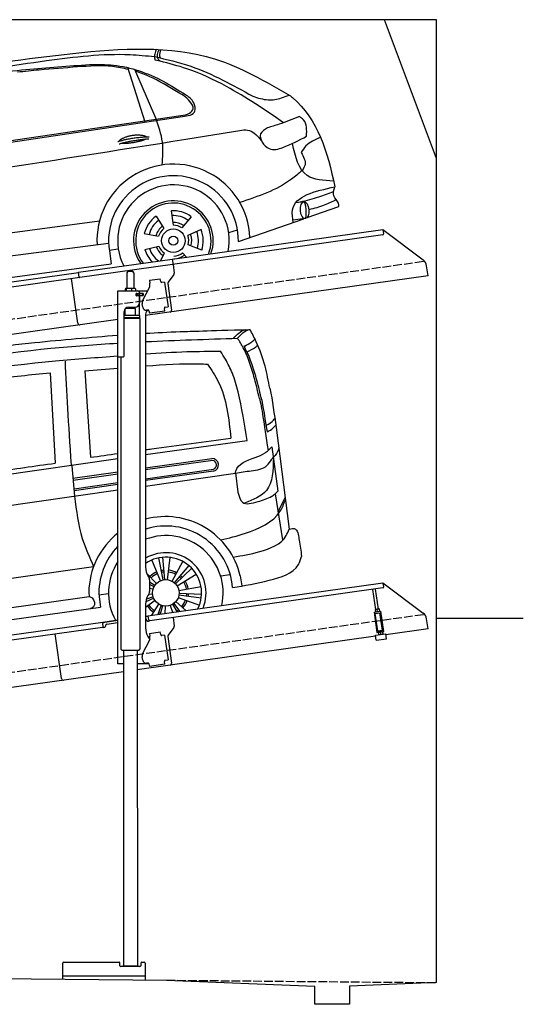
# Model space of a CAD drawing. Extents: x 199 to 6000, y -375 to 5300.
# Tile 3 of 3: x 3099 to 6000, y -375 to 5300. Entities that reach past the tile are written whole.
import ezdxf

# ---------------------------------------------------------------- set-up
doc = ezdxf.new("R2010")
doc.units = 0
doc.header["$LTSCALE"] = 10
doc.header["$MEASUREMENT"] = 0
doc.linetypes.add('GEN3', pattern=[6.25, 5, -1.25])
doc.layers.get('0').update_dxf_attribs({"linetype": 'CONTINUOUS'})
for name, color, linetype in [('3', 6, 'GEN3'), ('CAR', 1, 'CONTINUOUS'), ('SICHTBARE_KANTEN_DIN_', 7, 'CONTINUOUS')]:
    doc.layers.add(name, color=color, linetype=linetype)
doc.layers.add('AM_0', color=7, linetype='CONTINUOUS', lineweight=30)

# ---------------------------------------------------------------- blocks, each defined once
blk = doc.blocks.new('Car Van')
at = {"layer": 'CAR'}
for p, q in [((23007.8, 5396.2), (23037.4, 4875.5)), ((23207.8, 5406.7), (23240.7, 4909.2)), ((24309.1, 5080.7), (24384.6, 4496)), ((23558.2, 4925.3), (24143.5, 5006)), ((24263.4, 4948.2), (24285.1, 4968.9)), ((24285.1, 4968.9), (24320.4, 4714.3)), ((21072.7, 4570.5), (23398.2, 4902.5)), ((23558.2, 4847.8), (23940, 4902.1)), ((23944.3, 4890.6), (23558.2, 4836.2)), ((23133.2, 4859.5), (23148.9, 4684.5)), ((23139.6, 4788.8), (23398.2, 4825.3)), ((23558.2, 4786), (23949.4, 4841.1)), ((23949.1, 4829.7), (23558.2, 4774.6)), ((23140.9, 4777.5), (23398.2, 4813.7)), ((23558.2, 4743.3), (24075.6, 4817.8)), ((24075.3, 4820.4), (24090, 4707.5)), ((23398.2, 4720.3), (21083.3, 4387.6)), ((23145.9, 4727.9), (23398.2, 4763.5)), ((23398.2, 4752.1), (23146.1, 4716.6)), ((24320.4, 4714.3), (24304.8, 4699.4)), ((24305, 4699.5), (24347.2, 4432.9)), ((24320.7, 4594.5), (24360.8, 4677)), ((23644.6, 4198.1), (23593.9, 4317.5)), ((23659.9, 4202.7), (23635.1, 4330.1)), ((23667.8, 4203.8), (23656.5, 4333.1)), ((23683.7, 4203.6), (23699.6, 4332.3)), ((21307.1, 4005.8), (23258.8, 4280)), ((23710.8, 4194.9), (23772.5, 4309)), ((23723.9, 4185.9), (23808.1, 4284.7)), ((23729.7, 4180.4), (23823.7, 4269.9)), ((23621, 4182.3), (23565, 4239.5)), ((23739.4, 4167.8), (23850, 4235.7)), ((23990.9, 4225.9), (24043.4, 4233.3)), ((24102.9, 4226.3), (24112.4, 4168.6)), ((23610.9, 4170), (23581.2, 4189.7)), ((23606.8, 4163.2), (23581.2, 4176.5)), ((23601, 4148.3), (23581.2, 4153.8)), ((23749.5, 4141.3), (23877.3, 4164.1)), ((21377.3, 3846.1), (23233.9, 4106.9)), ((23230.9, 4129.7), (23233.9, 4106.9)), ((23289.4, 4117.2), (23344.3, 4124.3)), ((23289.8, 4105.3), (23298.9, 4045.4)), ((23604.7, 4097), (23559.3, 4076.9)), ((23601.8, 4104.4), (23562.7, 4091.8)), ((23598.6, 4120.1), (23574.6, 4117.6)), ((23746.2, 4101.9), (23868.2, 4057.9)), ((23750, 4117.4), (23878.5, 4099.7)), ((23750.7, 4125.4), (23880.4, 4121.2)), ((21329.3, 3769.5), (23298.8, 4045.7)), ((23612.6, 4083.2), (23558.2, 4043.9)), ((23633.2, 4063.7), (23591.6, 3998.9)), ((23647.5, 4056.5), (23627.6, 4004)), ((23655.1, 4054.1), (23642.5, 4006.1)), ((23670.8, 4051.6), (23668.8, 4009.8)), ((23698.9, 4055.6), (23712.4, 4015.9)), ((23713.4, 4062.3), (23738.8, 4019.6)), ((23720, 4066.7), (23753.6, 4021.7)), ((23731.8, 4077.5), (23789.6, 4026.7))]:
    blk.add_line(p, q, dxfattribs=at)
blk.add_circle((23674.4, 4127.8), 76.3, dxfattribs=at)
for centre, radius, start, end in [((23941.2, 4865.5), 36.6, 282.4234, 91.9504), ((23940.1, 4865.3), 26, 291.3172, 79.4452), ((23672.7, 4125.7), 441.8, 13.1526, 105.0131), ((23674.7, 4127.6), 385.6, 4.5254, 107.5878), ((23672.7, 4125.7), 441.8, 128.4041, 179.4928), ((23674.4, 4127.8), 330.2, 347.4042, 110.6062), ((23674.7, 4127.6), 385.6, 135.817, 183.3106), ((23674.4, 4127.8), 231.7, 337.9146, 120.1013), ((23674.4, 4127.8), 206, 333.6849, 124.334), ((23674.4, 4127.8), 330.2, 146.7735, 208.5958), ((23674.4, 4127.8), 131.2, 95, 101), ((23674.4, 4127.8), 131.2, 61.5714, 83), ((23674.4, 4127.8), 131.2, 113, 134.4286), ((23674.4, 4127.8), 120.9, 113, 134.4286), ((23674.4, 4127.8), 120.9, 95, 101), ((23674.4, 4127.8), 120.9, 61.5714, 83), ((23674.4, 4127.8), 120.9, 43.5714, 49.5714), ((23674.4, 4127.8), 131.2, 43.5714, 49.5714), ((23674.4, 4127.8), 120.9, 10.1429, 31.5714), ((23674.4, 4127.8), 131.2, 10.1429, 31.5714), ((23674.4, 4127.8), 120.9, 318.7143, 340.1429), ((23674.4, 4127.8), 120.9, 352.1429, 358.1429), ((23674.4, 4127.8), 131.2, 352.1429, 358.1429), ((23674.4, 4127.8), 120.9, 200.2869, 203.8571), ((23674.4, 4127.8), 131.2, 215.8571, 237.2857), ((23674.4, 4127.8), 120.9, 215.8571, 237.2857), ((23674.4, 4127.8), 120.9, 300.7143, 306.7143), ((23674.4, 4127.8), 131.2, 318.7143, 340.1429), ((23674.4, 4127.8), 120.9, 249.2857, 255.2857), ((23674.4, 4127.8), 131.2, 305.7514, 306.7143)]:
    blk.add_arc(centre, radius, start, end, dxfattribs=at)
for points, knots in [([(23558.2, 5624), (23622.5, 5627.8), (23755.4, 5634.6), (23902.4, 5637.9), (24158.6, 5646.3)], [126.567679, 126.567679, 126.567679, 126.567679, 322.989321, 524.252921, 524.252921, 524.252921, 524.252921]), ([(24065, 5594.6), (24084.7, 5616.7), (24105.5, 5640), (24134.4, 5644.9), (24135.9, 5645.2)], [0, 0, 0, 0, 82.821664, 87.569284, 87.569284, 87.569284, 87.569284]), ([(24087.7, 5595.7), (24107.4, 5617.8), (24128.2, 5641.1), (24157.1, 5646), (24158.6, 5646.3)], [0, 0, 0, 0, 82.821664, 87.569284, 87.569284, 87.569284, 87.569284]), ([(24273.4, 5306.8), (24265.1, 5349.5), (24247.1, 5441.3), (24207.5, 5555.5), (24171.2, 5622.9), (24158.6, 5646.3)], [0, 0, 0, 0, 130.437116, 280.491384, 360.077177, 360.077177, 360.077177, 360.077177]), ([(21715.3, 5388.7), (21821.7, 5408.2), (22221.1, 5481.6), (22782.1, 5562.6), (23238.6, 5600.5), (23398.2, 5613.5)], [0, 0, 0, 0, 324.58113, 1218.156854, 1698.657892, 1698.657892, 1698.657892, 1698.657892]), ([(21770, 5352.1), (21876, 5370.8), (22288.4, 5443.9), (22830.8, 5527.3), (23269.5, 5559.7), (23398.2, 5567.2)], [0, 0, 0, 0, 323.034736, 1256.571869, 1643.446804, 1643.446804, 1643.446804, 1643.446804]), ([(24213.2, 5249), (24204.3, 5287.1), (24188.1, 5356.8), (24159.1, 5454.9), (24126.8, 5533.5), (24099.1, 5577.6), (24087.7, 5595.7)], [0, 0, 0, 0, 117.133269, 214.777276, 306.729603, 370.835152, 370.835152, 370.835152, 370.835152]), ([(24126.6, 5550.6), (24141.5, 5557.6), (24164, 5568.7), (24182.4, 5585.5), (24188.8, 5591.3)], [4.61826, 4.61826, 4.61826, 4.61826, 53.543239, 79.274172, 79.274172, 79.274172, 79.274172]), ([(23558.2, 5505.4), (23637.5, 5510.8), (23781.1, 5519.8), (23924.9, 5520.7), (23989.3, 5521.1)], [58.593241, 58.593241, 58.593241, 58.593241, 296.990423, 490.043419, 490.043419, 490.043419, 490.043419]), ([(24143.5, 5006), (24128.1, 5100), (24106.8, 5230.9), (24063.5, 5388.4), (24024.1, 5464.7), (23998.8, 5505.7), (23989.3, 5521.1)], [0, 0, 0, 0, 285.875803, 397.720054, 488.074442, 542.258477, 542.258477, 542.258477, 542.258477]), ([(24226.6, 5239.9), (24217.8, 5277.9), (24201.5, 5347.7), (24173.2, 5443.4), (24150.2, 5500), (24125.5, 5551.6)], [0, 0, 0, 0, 117.133269, 214.777276, 299.414803, 299.414803, 299.414803, 299.414803]), ([(24142.3, 5517.9), (24159.4, 5525.5), (24181.6, 5535.3), (24199.7, 5551.3), (24203.9, 5555)], [0, 0, 0, 0, 55.255532, 72.113055, 72.113055, 72.113055, 72.113055]), ([(21800.2, 5284), (21899.6, 5302.9), (22309.5, 5380.6), (22843.2, 5451.2), (23278.2, 5485), (23398.2, 5493.9)], [0, 0, 0, 0, 303.469527, 1251.67749, 1612.62651, 1612.62651, 1612.62651, 1612.62651]), ([(23558.2, 5436), (23559.3, 5436.1), (23662.9, 5443.9), (23781.8, 5451.6), (23899.6, 5447), (23914.7, 5446.4)], [351.625543, 351.625543, 351.625543, 351.625543, 354.715425, 663.112571, 708.364163, 708.364163, 708.364163, 708.364163]), ([(22217, 5288), (22369.3, 5314.3), (22631.7, 5359.5), (22896.7, 5385.3), (23007.8, 5396.2)], [0, 0, 0, 0, 463.343065, 798.418315, 798.418315, 798.418315, 798.418315]), ([(23914.7, 5446.4), (23936.9, 5413.2), (24021.1, 5286.9), (24037.1, 5133.1), (24048.9, 5019.8)], [0, 0, 0, 0, 118.944476, 451.880379, 451.880379, 451.880379, 451.880379]), ([(24253.1, 5094.1), (24265.4, 5100.4), (24284, 5110.6), (24297.4, 5127), (24302.2, 5132.8)], [6.830989, 6.830989, 6.830989, 6.830989, 47.594512, 69.869885, 69.869885, 69.869885, 69.869885]), ([(24258.9, 5056.6), (24271.3, 5062.8), (24289.8, 5072.8), (24303, 5089.1), (24307.6, 5094.8)], [6.60739, 6.60739, 6.60739, 6.60739, 47.308966, 69.134079, 69.134079, 69.134079, 69.134079]), ([(23558.2, 4953.3), (23569.9, 4954.9), (23733.4, 4977.4), (23896.9, 4999.4), (24048.9, 5019.8)], [320.625992, 320.625992, 320.625992, 320.625992, 355.842082, 815.727995, 815.727995, 815.727995, 815.727995]), ([(24189.8, 4908.7), (24210.3, 4915.3), (24236.6, 4926.8), (24257.8, 4943.2), (24263.4, 4948.2)], [120.92462, 120.92462, 120.92462, 120.92462, 186.01384, 208.055842, 208.055842, 208.055842, 208.055842]), ([(24324.9, 4961), (24324.3, 4958.9), (24318, 4939.6), (24307.2, 4922.6), (24295.1, 4909.1)], [0, 0, 0, 0, 6.616922, 60.689334, 60.689334, 60.689334, 60.689334]), ([(24075.3, 4820.4), (24075.9, 4823.3), (24086, 4871.5), (24139.5, 4890.7), (24189.8, 4908.7)], [0, 0, 0, 0, 8.675218, 146.672245, 146.672245, 146.672245, 146.672245]), ([(24075.6, 4817.8), (24105.2, 4822.6), (24165.2, 4832.4), (24251.8, 4842.4), (24278, 4890.7), (24291.8, 4905.6), (24295.1, 4909.1)], [0, 0, 0, 0, 91.780832, 186.856498, 233.690994, 248.112913, 248.112913, 248.112913, 248.112913]), ([(24293.8, 4906), (24292.4, 4834.9), (24289.8, 4709.8), (24176.7, 4665), (24127.8, 4645.6)], [0, 0, 0, 0, 191.487605, 337.183462, 337.183462, 337.183462, 337.183462]), ([(22248.2, 4764.6), (22393.1, 4784.9), (22656.1, 4821.9), (22919.2, 4858.9), (23037.4, 4875.5)], [0, 0, 0, 0, 438.805988, 796.934649, 796.934649, 796.934649, 796.934649]), ([(23148.9, 4684.5), (23159.1, 4602), (23176.5, 4461.6), (23234.7, 4333.1), (23258.8, 4280)], [0, 0, 0, 0, 247.415276, 421.193245, 421.193245, 421.193245, 421.193245]), ([(23990.4, 4432.7), (24037.5, 4444.3), (24160.3, 4474.5), (24316.1, 4544.3), (24354.2, 4641), (24362.8, 4663)], [0, 0, 0, 0, 147.745638, 385.655746, 455.431225, 455.431225, 455.431225, 455.431225]), ([(24090, 4707.5), (24096, 4684.3), (24110.5, 4627.7), (24170.3, 4644.3), (24205.7, 4654.1)], [0, 0, 0, 0, 62.7295, 153.034343, 153.034343, 153.034343, 153.034343]), ([(24205.7, 4654.1), (24233.6, 4661.3), (24266.9, 4674), (24296.7, 4691.8), (24304.8, 4699.4)], [99.88745, 99.88745, 99.88745, 99.88745, 186.01384, 208.055842, 208.055842, 208.055842, 208.055842]), ([(24062.1, 4334.1), (24112.2, 4342.5), (24219.5, 4360.4), (24353.5, 4412.8), (24379, 4482.7), (24383.9, 4495.9)], [0, 0, 0, 0, 155.916097, 334.236733, 375.847406, 375.847406, 375.847406, 375.847406]), ([(24383.9, 4495.9), (24398.1, 4498.8), (24425.1, 4504.2), (24437.3, 4464.1), (24446.1, 4413.1), (24452, 4369.9), (24456.4, 4338.1)], [0, 0, 0, 0, 37.497445, 71.058399, 104.892854, 199.946291, 199.946291, 199.946291, 199.946291]), ([(24059.1, 4158), (24127.2, 4170.2), (24255.8, 4193.4), (24426.9, 4243.1), (24451.3, 4321.8), (24456.4, 4338.1)], [0, 0, 0, 0, 215.148773, 406.414782, 456.433015, 456.433015, 456.433015, 456.433015]), ([(23233.9, 4106.9), (23239.7, 4104.9), (23261.9, 4096.9), (23270.5, 4049.9), (23247.5, 4040.5), (23241.2, 4037.9)], [0, 0, 0, 0, 18.368574, 69.941809, 89.171871, 89.171871, 89.171871, 89.171871])]:
    blk.add_open_spline(points, degree=3, knots=knots, dxfattribs=at)
for points in [[(23558.2, 5575.8), (23734.6, 5584.2), (23911.1, 5590), (24087.7, 5595.7)], [(23094.1, 5464.2), (23101.7, 5285.9), (23112.1, 5112.4), (23129.6, 4864.3)], [(23207.8, 5406.7), (23271.3, 5412.3), (23334.7, 5417.9), (23398.2, 5423.2)], [(24273.4, 5306.8), (24288.8, 5235.6), (24298.9, 5158.2), (24309.1, 5080.7)], [(24213.2, 5249), (24227.8, 5199.2), (24237.3, 5113.3), (24263.6, 4948.4)], [(24226.6, 5239.9), (24226.6, 5239.9), (24240.4, 5168.2), (24257.5, 5056.4)], [(23240.7, 4909.2), (23293.2, 4916.5), (23345.7, 4923.9), (23398.2, 4931.2)]]:
    blk.add_open_spline(points, degree=3, dxfattribs=at)
blk = doc.blocks.new('Car_K')
at = {"layer": 'CAR'}
for p, q in [((6251.6, 3328.5), (6222.3, 3334.3)), ((6164.8, 2977.2), (6066.2, 3291.5)), ((6227.4, 2999.5), (6106, 3280.8)), ((4395.3, 2725.6), (6371, 3016)), ((4457.7, 2723.8), (6379.4, 3009)), ((6400, 2878.8), (6721.1, 2932)), ((7078, 2518.3), (7033.7, 2512.4)), ((6314.8, 2466), (6325.8, 2382.9)), ((7097.5, 2427), (7280.2, 2490.6)), ((3981.4, 2150.9), (5902.5, 2408.8)), ((6228, 2434.9), (6272.4, 2363.7)), ((6430.7, 2432.2), (6376.7, 2368)), ((6702.2, 2289.4), (7078.6, 2420.4)), ((7088.7, 2421.6), (7015.7, 2413.2)), ((6160, 2335.1), (6242.5, 2319.9)), ((6487.1, 2359.3), (6411.4, 2323.1)), ((6646.2, 2340.6), (6697.1, 2356)), ((5954.6, 2278.4), (3966.6, 2017.9)), ((6490.7, 2238.6), (6413, 2270.1)), ((5958.2, 2240.3), (6010.5, 2246.7)), ((5959, 2235.1), (5969.5, 2160.9)), ((6162.8, 2243), (6244.2, 2263.2)), ((6253.6, 2178.8), (6276.6, 2221.2)), ((6404.1, 2198.9), (6381, 2223.2)), ((3987.9, 1892.3), (5969.5, 2160.9))]:
    blk.add_line(p, q, dxfattribs=at)
for radius in [67.9, 26.2]:
    blk.add_circle((6327.5, 2294.1), radius, dxfattribs=at)
for centre, radius, start, end in [((6328.2, 2294.5), 440.8, 2.3474, 183.225), ((6328.2, 2294.5), 373.9, 359.2176, 189.1412), ((6328.2, 2294.5), 321.3, 348.8956, 206.9157), ((6327.5, 2294.1), 229.5, 340.8187, 214.9011), ((6327.5, 2294.1), 216.8, 339.0715, 216.627), ((6327.5, 2294.1), 172.4, 53.2193, 94.2205), ((6327.5, 2294.1), 172.4, 125.2193, 166.2205), ((6327.5, 2294.1), 144.5, 125.86, 165.5798), ((6327.5, 2294.1), 144.5, 53.86, 93.5798), ((6328.2, 2294.5), 104.9, 55.5455, 92.5344), ((6328.2, 2294.5), 104.9, 127.8414, 164.3757), ((6327.5, 2294.1), 88.8, 128.352, 163.0878), ((6327.5, 2294.1), 88.8, 56.352, 91.0878), ((6328.2, 2294.5), 104.9, 342.9932, 20.0652), ((6327.5, 2294.1), 144.5, 341.86, 21.5798), ((6327.5, 2294.1), 172.4, 341.2193, 22.2205), ((6327.5, 2294.1), 88.8, 344.352, 19.0878), ((6327.5, 2294.1), 172.4, 197.2193, 225.0433), ((6327.5, 2294.1), 144.5, 197.86, 233.9391), ((6328.2, 2294.5), 104.9, 199.4717, 235.8081), ((6327.5, 2294.1), 88.8, 200.352, 235.0878), ((6327.5, 2294.1), 88.8, 272.352, 307.0878), ((6328.2, 2294.5), 104.9, 270.9476, 307.6161)]:
    blk.add_arc(centre, radius, start, end, dxfattribs=at)
blk.add_ellipse((7083.4, 2469.9), major_axis=(3.9, -48.6), ratio=0.501954, dxfattribs=at)
blk.add_ellipse((7084.2, 2470), major_axis=(-3.9, 48.6), ratio=0.168571, start_param=3.202195, end_param=6.343787, dxfattribs=at)
for points, degree, knots in [([(4960.4, 3268.4), (5220.3, 3306.4), (5747.3, 3383.4), (6478.6, 3434.2), (6859.6, 3211.3), (7001.7, 3128.2)], 3, [0, 0, 0, 0, 795.09308, 1612.404872, 2098.463299, 2098.463299, 2098.463299, 2098.463299]), ([(5597.3, 3332.3), (5757.8, 3353.3), (5965, 3380.3), (6172, 3360), (6218.7, 3355.4)], 3, [0, 0, 0, 0, 482.524461, 623.054485, 623.054485, 623.054485, 623.054485]), ([(6230.2, 3397), (6226.2, 3388.1), (6218.4, 3370.6), (6217.5, 3347.9), (6221.5, 3336.7), (6222.3, 3334.3)], 3, [0, 0, 0, 0, 29.24014, 57.403103, 64.873278, 64.873278, 64.873278, 64.873278]), ([(6218.7, 3355.4), (6289.3, 3338.9), (6488.9, 3292.1), (6668.7, 3191.7), (6784.9, 3126.8)], 3, [0, 0, 0, 0, 216.617018, 612.994024, 612.994024, 612.994024, 612.994024]), ([(6251.6, 3328.5), (6246.9, 3333.1), (6228.6, 3350.7), (6238.7, 3376.8), (6246.3, 3396.3)], 3, [0, 0, 0, 0, 18.755669, 72.745333, 72.745333, 72.745333, 72.745333]), ([(6253.7, 3347.2), (6252.2, 3350.9), (6246.1, 3366.6), (6252.6, 3383), (6257.6, 3395.6)], 3, [0, 0, 0, 0, 11.706548, 49.786773, 49.786773, 49.786773, 49.786773]), ([(4341, 2940.3), (4474.3, 3042.3), (4677, 3197.5), (5124.5, 3264.4), (5403, 3304.4), (5597.3, 3332.3)], 3, [0, 0, 0, 0, 491.496147, 747.712732, 1339.159351, 1339.159351, 1339.159351, 1339.159351]), ([(4486.6, 2990.7), (4545.8, 3035.8), (4651.4, 3116.2), (4859.3, 3171.2), (5126.1, 3235.8), (5464.3, 3284.2), (5722.9, 3301), (5845.3, 3309)], 3, [0, 0, 0, 0, 220.805775, 393.417908, 637.451139, 1046.907631, 1414.974246, 1414.974246, 1414.974246, 1414.974246]), ([(6069.6, 3280.7), (6038.8, 3288), (5942.4, 3308.2), (5768.6, 3294.5), (5586.9, 3281.8), (5471.6, 3269.2), (5429.6, 3264.6)], 3, [41.799079, 41.799079, 41.799079, 41.799079, 136.523198, 337.310325, 558.263041, 685.022454, 685.022454, 685.022454, 685.022454]), ([(5845.3, 3309), (5891.1, 3309.7), (6037.8, 3311.7), (6228.6, 3242.9), (6355.3, 3162.5), (6397.2, 3136)], 3, [0, 0, 0, 0, 136.913576, 439.008029, 587.851019, 587.851019, 587.851019, 587.851019]), ([(6962, 2973.9), (6854.9, 3047), (6678.6, 3167.2), (6435.7, 3281.1), (6303.2, 3315.2), (6251.6, 3328.5)], 3, [0, 0, 0, 0, 388.888323, 639.530882, 799.103011, 799.103011, 799.103011, 799.103011]), ([(6345.3, 3154.6), (6295.1, 3185.2), (6220, 3230.8), (6137.6, 3260.7), (6110.4, 3270.6)], 3, [0, 0, 0, 0, 175.790338, 262.536589, 262.536589, 262.536589, 262.536589]), ([(6371, 3016), (6388.2, 3018.1), (6415.7, 3021.6), (6452, 3057), (6412.6, 3116.7), (6372.3, 3139.4), (6345.3, 3154.6)], 3, [0, 0, 0, 0, 51.553973, 82.995085, 130.366625, 226.749074, 226.749074, 226.749074, 226.749074]), ([(6379.4, 3009), (6410.9, 3013.8), (6462.8, 3021.8), (6447.5, 3100.7), (6415.4, 3123.2), (6397.2, 3136)], 3, [0, 0, 0, 0, 78.119579, 128.2441, 194.566021, 194.566021, 194.566021, 194.566021]), ([(6784.9, 3126.8), (6814.2, 3117.2), (6868.4, 3099.5), (6941.3, 3111.8), (6979.4, 3127.2), (6993.7, 3132.9)], 3, [0, 0, 0, 0, 91.341985, 168.592505, 214.832146, 214.832146, 214.832146, 214.832146]), ([(7001.7, 3128.2), (7005.6, 3125), (7157.9, 3000.5), (7215.5, 2805.5), (7257.5, 2604.7)], 3, [0, 0, 0, 0, 15.036615, 589.271901, 589.271901, 589.271901, 589.271901]), ([(7053.5, 3009.3), (7014.7, 2993.7), (6954.4, 2969.4), (6892.1, 2951.2), (6870, 2944.7)], 3, [0, 0, 0, 0, 125.442917, 194.674449, 194.674449, 194.674449, 194.674449]), ([(7094.4, 2896), (7096, 2931.7), (7098.1, 2978.9), (7062.2, 3003.4), (7053.5, 3009.3)], 3, [0, 0, 0, 0, 95.768478, 126.246125, 126.246125, 126.246125, 126.246125]), ([(6263.4, 2730.5), (6266.6, 2774.9), (6273.1, 2867), (6243, 2954.3), (6227.4, 2999.5)], 3, [0, 0, 0, 0, 132.240957, 273.943093, 273.943093, 273.943093, 273.943093]), ([(6014.1, 2867), (6017.5, 2875.2), (6041.7, 2892.6), (6095.5, 2909.5), (6142.4, 2906.4), (6167.5, 2897.5), (6172.8, 2892.9), (6173, 2892.7)], 5, [0.0314681, 0.0314681, 0.0314681, 0.0314681, 0.0314681, 0.0314681, 0.300106, 0.500106, 0.5095952, 0.5095952, 0.5095952, 0.5095952, 0.5095952, 0.5095952]), ([(6721.1, 2932), (6736.6, 2932.4), (6782.5, 2933.5), (6813.2, 2896.8), (6833.7, 2872.3)], 3, [0, 0, 0, 0, 44.647461, 133.10462, 133.10462, 133.10462, 133.10462]), ([(6870, 2944.7), (6852.9, 2934.7), (6803.9, 2906.2), (6870.6, 2803.9), (6984.7, 2837.1), (7050.9, 2872.6), (7094.4, 2896)], 3, [0, 0, 0, 0, 52.903265, 151.334808, 229.980054, 381.029092, 381.029092, 381.029092, 381.029092]), ([(3091.3, 2219.7), (3169.4, 2269.8), (3429.6, 2436.6), (4576, 2588.6), (5593.2, 2750.5), (6400, 2878.8)], 3, [0, 0, 0, 0, 276.230985, 920.854723, 3391.651354, 3391.651354, 3391.651354, 3391.651354]), ([(6169.7, 2880.1), (6166.3, 2877.9), (6149.5, 2869.6), (6116.3, 2861), (6070, 2853.2), (6038.6, 2852.3), (6025.3, 2854.9)], 5, [0.6133618, 0.6133618, 0.6133618, 0.6133618, 0.6133618, 0.6133618, 0.700106, 0.9252293, 0.9252293, 0.9252293, 0.9252293, 0.9252293, 0.9252293]), ([(7250.4, 2638), (7193.2, 2640.7), (7061.6, 2646.7), (7030.5, 2779.2), (7013, 2854.2)], 3, [0, 0, 0, 0, 155.770402, 358.836919, 358.836919, 358.836919, 358.836919]), ([(7175.1, 2889.2), (7144, 2876.3), (7097.8, 2857.1), (7072, 2815.5), (7063.5, 2801.9)], 3, [0, 0, 0, 0, 97.204919, 144.463419, 144.463419, 144.463419, 144.463419]), ([(7063.5, 2801.9), (7077, 2778.2), (7097.4, 2742.3), (7076.2, 2709.6), (7069, 2698.4)], 3, [0, 0, 0, 0, 73.173803, 110.898164, 110.898164, 110.898164, 110.898164]), ([(7069, 2698.4), (7048.7, 2681), (6945.9, 2592.6), (6815.2, 2549.1), (6710.3, 2514.2)], 3, [0, 0, 0, 0, 79.931742, 405.379961, 405.379961, 405.379961, 405.379961]), ([(7017.6, 2399.2), (7014.1, 2424.5), (6997.2, 2547.2), (7142.3, 2579.3), (7257.5, 2604.7)], 3, [0, 0, 0, 0, 72.166123, 349.847067, 349.847067, 349.847067, 349.847067]), ([(7249.7, 2576.3), (7221.3, 2565.4), (7158.7, 2541.4), (7093.9, 2524.8), (7058.5, 2515.7)], 3, [0, 0, 0, 0, 91.392243, 200.73761, 200.73761, 200.73761, 200.73761]), ([(7280.2, 2490.6), (7280.4, 2497.2), (7281.2, 2520.9), (7239.5, 2549.6), (7251.4, 2586), (7257.5, 2604.7)], 3, [0, 0, 0, 0, 19.254038, 69.185953, 122.618833, 122.618833, 122.618833, 122.618833]), ([(7266.4, 2530.5), (7243.6, 2519.1), (7192.9, 2493.8), (7137.9, 2480.2), (7107.7, 2472.8)], 3, [0, 0, 0, 0, 76.497102, 169.362963, 169.362963, 169.362963, 169.362963])]:
    blk.add_open_spline(points, degree=degree, knots=knots, dxfattribs=at)
for points in [[(6008.1, 2865), (6081.4, 2889.7), (6187.9, 2893.3)], [(6014.6, 2851.8), (6086.7, 2874), (6187, 2881.6)]]:
    blk.add_open_spline(points, degree=2, dxfattribs=at)

msp = doc.modelspace()

# ---------------------------------------------------------------- linework, layer by layer
for p, q in [((5499.5, 4500), (5199.5, 5300)), ((3978.5, 3919.4), (5191.6, 4089.9)), ((5191.6, 4089.9), (5195.1, 4065.1)), ((5191.6, 4089.9), (5423.5, 3915.1)), ((5190.8, 4059.5), (3979.7, 3889.3)), ((3438.7, 3844.5), (3978.4, 3920.4)), ((3978.4, 3920.4), (3982.7, 3889.7)), ((3979.7, 3889.3), (3446, 3814.3)), ((3982.7, 3889.7), (3989.8, 3839.3)), ((5451.2, 3823.4), (5443, 3882.1)), ((960, 3495.2), (3438.8, 3843.6)), ((3446, 3814.3), (960, 3464.9)), ((3434.6, 3550.1), (3398.4, 3807.6)), ((3442.6, 3816.8), (3438.7, 3844.5)), ((3716.7, 3840.6), (3716.7, 3750.6)), ((3726.7, 3850.6), (3746.7, 3850.6)), ((3756.7, 3840.6), (3756.7, 3750.6)), ((5451.2, 3823.4), (3824.7, 3594.8)), ((3846.7, 3797.9), (3909, 3806.6)), ((3911.3, 3790.8), (3909, 3806.6)), ((3987.9, 3831.9), (3954.5, 3787.7)), ((3706.8, 3748.2), (3706.8, 3737.6)), ((3727.5, 3750.6), (3709.5, 3750.6)), ((3712.5, 3748.2), (3712.5, 3737.6)), ((3754.5, 3750.6), (3727.5, 3750.6)), ((3742.5, 3748.2), (3742.5, 3737.6)), ((3764.2, 3750.6), (3754.5, 3750.6)), ((3766.6, 3748.2), (3766.6, 3737.6)), ((3808.5, 3683.5), (3846, 3757.1)), ((3846.7, 3797.9), (3848.9, 3782)), ((3849.5, 3777.8), (3848.9, 3782)), ((3911.3, 3790.8), (3911.4, 3789.8)), ((3917.1, 3785.6), (3918, 3785.7)), ((3933.9, 3787.9), (3918, 3785.7)), ((3933.9, 3787.9), (3953.9, 3645.3)), ((3952.6, 3780.3), (3974.3, 3626)), ((3664.7, 3737.6), (3836.1, 3737.6)), ((3664.7, 3357.6), (3664.7, 3737.6)), ((3773.4, 3721.6), (3769.7, 3721.6)), ((3807.7, 3709.6), (3769.8, 3709.6)), ((3770.7, 3711.8), (3770.7, 3719)), ((3773.4, 3721.6), (3785.7, 3721.6)), ((3785.7, 3709.1), (3773.4, 3709.1)), ((3773.7, 3721.6), (3773.7, 3709.6)), ((3787.7, 3721.6), (3785.7, 3721.6)), ((3787.7, 3721.6), (3788.7, 3721.6)), ((3788.7, 3727.6), (3788.7, 3724.6)), ((3789.4, 3721.6), (3788.7, 3721.6)), ((3788.7, 3709.6), (3788.7, 3721.6)), ((3788.7, 3706.1), (3788.7, 3667.6)), ((3807, 3721.6), (3789.4, 3721.6)), ((3789.7, 3722.1), (3789.7, 3737.6)), ((3808.7, 3722.1), (3789.7, 3722.1)), ((3789.7, 3594.7), (3789.7, 3709.1)), ((3808.7, 3709.1), (3789.7, 3709.1)), ((3807, 3721.6), (3807.7, 3721.6)), ((3807.7, 3709.6), (3807.7, 3721.6)), ((3809.7, 3721.1), (3809.7, 3710.1)), ((3766.7, 3634.6), (3706.7, 3633.9)), ((3706.7, 3594.7), (3706.7, 3633.9)), ((3718.7, 3634), (3718.7, 3641.6)), ((3725.7, 3642.6), (3763.7, 3642.6)), ((3754.7, 3634.5), (3754.7, 3642.6)), ((3766.7, 3594.6), (3766.7, 3634.6)), ((3807.8, 3643), (3805.1, 3662.8)), ((3932.8, 3637.3), (3933, 3636.3)), ((3935.2, 3620.5), (3933, 3636.3)), ((3938.1, 3643.1), (3937.1, 3643)), ((3938.1, 3643.1), (3953.9, 3645.3)), ((3700.7, 3360.6), (3700.7, 3617.6)), ((3791.7, 3594.6), (3700.7, 3594.6)), ((3791.7, 3581.4), (3700.7, 3581.4)), ((3788.7, 3579.6), (3700.7, 3579.6)), ((3791.7, 3577.9), (3700.7, 3577.9)), ((3788.7, 3579.6), (3791.7, 3581.4)), ((3788.7, 3579.6), (3791.7, 3577.9)), ((3789.7, 3579.1), (3789.7, 3580.2)), ((3791.7, 3581.4), (3791.7, 3594.6)), ((3791.7, 3577.9), (3791.8, 1671.7)), ((3824.7, 3602.6), (3824.7, 2144.3)), ((3838.4, 3627.1), (3830.4, 3625.9)), ((3844, 3622.8), (3846.1, 3607.9)), ((3935.2, 3620.5), (3846.1, 3607.9)), ((3664.7, 3572.4), (960, 3192.2)), ((3664.7, 1587.6), (3664.7, 3357.6)), ((3664.7, 3357.6), (3697.7, 3357.6)), ((3681.7, 3357.6), (3681.8, 1671.6)), ((3824.7, 1862.8), (5191.6, 2054.9)), ((3838.1, 2094.3), (3844.4, 2083.4)), ((3847.7, 2070.9), (3847.7, 2004.3)), ((5192.7, 2047), (5191.6, 2054.9)), ((5191.6, 2054.9), (5423.5, 1880.1)), ((5192.7, 2047), (5195.1, 2030.1)), ((3844.4, 1991.8), (3838.1, 1981)), ((5190.8, 2024.5), (3849, 1835.9)), ((5149.6, 1900.9), (5133.4, 2016.4)), ((5165.5, 1903.1), (5149.2, 2018.6)), ((3824.7, 1931), (3824.7, 1794.7)), ((5139.8, 1884.5), (5179.4, 1890.1)), ((5139.8, 1884.5), (5156.1, 1768.7)), ((5140.9, 1876.6), (5180.5, 1882.2)), ((5146.4, 1900.4), (5145.7, 1899.9)), ((5145.7, 1899.9), (5147.7, 1886.1)), ((5168.7, 1903.5), (5146.4, 1900.4)), ((5161.3, 1778.5), (5147.4, 1877.5)), ((5148.5, 1885.7), (5147.7, 1886.1)), ((5159.4, 1888.8), (5157.8, 1900.5)), ((5168.7, 1903.5), (5169.5, 1903.2)), ((5169.5, 1903.2), (5171.4, 1889.4)), ((5170.8, 1888.9), (5171.4, 1889.4)), ((5188, 1782.2), (5174, 1881.3)), ((5195.7, 1774.2), (5179.4, 1890.1)), ((960, 1460.2), (3577.5, 1828)), ((3577.5, 1828), (3664.7, 1840.3)), ((3577.5, 1828), (3578.6, 1820.1)), ((3664.7, 1836.3), (3578, 1824.1)), ((3580.9, 1803.3), (3578.6, 1820.1)), ((3601.8, 1816.3), (3664.7, 1825.2)), ((3840.4, 1861), (3824.7, 1858.8)), ((3831, 1838.4), (3831.1, 1837.4)), ((3836.8, 1833.2), (3841.7, 1833.9)), ((3843.4, 1840.2), (3839.9, 1864.9)), ((3982.7, 1854.7), (3989.8, 1804.3)), ((5451.2, 1788.4), (5443, 1847.1)), ((3576.7, 1797.6), (960, 1429.9)), ((3340.6, 1501.9), (3304.4, 1759.4)), ((3340.6, 1501.9), (3304.4, 1759.4)), ((3584.3, 1797.7), (3589.2, 1798.4)), ((3593.5, 1804), (3593.3, 1805)), ((3846.7, 1762.9), (3909, 1771.6)), ((3846.7, 1762.9), (3848.9, 1747)), ((3911.3, 1755.8), (3909, 1771.6)), ((3987.9, 1796.9), (3954.5, 1752.7)), ((5148.3, 1752.6), (5207.7, 1761)), ((5155, 1776.6), (5194.6, 1782.2)), ((5156.1, 1768.7), (5195.7, 1774.2)), ((5161.3, 1778.5), (5188, 1782.2)), ((5164.8, 1769.9), (5164.1, 1769.4)), ((5164.1, 1769.4), (5166, 1755.6)), ((5166.9, 1778.3), (5166.7, 1779.3)), ((5176.1, 1770), (5177.8, 1758.3)), ((5182.7, 1780.5), (5182.6, 1781.5)), ((5187, 1773), (5187.8, 1772.7)), ((5187.8, 1772.7), (5189.8, 1758.9)), ((5211.8, 1731.3), (5207.7, 1761)), ((5451.2, 1788.4), (5208.6, 1754.3)), ((3808.5, 1648.5), (3846, 1722.1)), ((3838.1, 1744.7), (3848.2, 1727.3)), ((3849.5, 1742.8), (3848.9, 1747)), ((3911.3, 1755.8), (3911.4, 1754.8)), ((3917.1, 1750.6), (3918, 1750.7)), ((3933.9, 1752.9), (3918, 1750.7)), ((3933.9, 1752.9), (3953.9, 1610.3)), ((3952.6, 1745.3), (3974.3, 1591)), ((5149.2, 1746), (3965.8, 1579.7)), ((5152.4, 1722.9), (5148.3, 1752.6)), ((5152.4, 1722.9), (5211.8, 1731.3)), ((5166.8, 1755.2), (5166, 1755.6)), ((5189.1, 1758.4), (5189.8, 1758.9)), ((3688.8, 1664.6), (3681.8, 1671.6)), ((3784.8, 1664.6), (3688.8, 1664.6)), ((3696.8, 1664.6), (3696.9, -151.4)), ((3776.8, 1664.6), (3776.9, -151.3)), ((3784.8, 1664.6), (3791.8, 1671.7)), ((3807.8, 1608), (3805.1, 1627.8)), ((3838.4, 1592.1), (3830.4, 1590.9)), ((3932.8, 1602.3), (3933, 1601.3)), ((3935.2, 1585.5), (3933, 1601.3)), ((3938.1, 1608.1), (3937.1, 1608)), ((3938.1, 1608.1), (3953.9, 1610.3)), ((3696.8, 1541.9), (960, 1157.2)), ((3696.8, 1587.6), (3664.7, 1587.6)), ((3844, 1587.6), (3776.8, 1587.6)), ((3965.8, 1579.7), (3776.8, 1553.1)), ((3844, 1587.8), (3846.1, 1572.9)), ((3935.2, 1585.5), (3846.1, 1572.9)), ((3346.9, -230.3), (3346.9, -137.4)), ((3351.9, -132.4), (3671.9, -132.4)), ((3676.9, -152.4), (3676.9, -137.4)), ((3791.9, -157.4), (3681.9, -157.4)), ((3697.9, -152.4), (3696.9, -151.4)), ((3697.9, -152.4), (3775.9, -152.4)), ((3710.9, -152.4), (3710.9, -157.4)), ((3762.9, -152.4), (3762.9, -157.4)), ((3775.9, -152.4), (3776.9, -151.3)), ((3796.9, -137.4), (3796.9, -152.4)), ((3801.9, -132.4), (3816.9, -132.4)), ((3821.9, -137.4), (3821.9, -234.8)), ((199.5, -200), (3944.5, -236)), ((3821.9, -212.4), (3346.9, -212.4)), ((3944.5, -236), (4799.5, -270.1)), ((4799.5, -375), (4799.5, -270.1)), ((5499.5, -250), (4999.1, -270.1)), ((4999.1, -270.1), (4999.5, -375)), ((4999.5, -375), (4799.5, -375))]:
    msp.add_line(p, q)
for points in [[(3844, 3622.8, 0), (3844, 3622.8, 0), (3844, 3622.8, 0), (3844, 3622.8, 0), (3844, 3622.8, 0), (3844, 3622.8, 0), (3844, 3622.8, 0), (3844, 3622.9, 0), (3844, 3622.9, 0), (3844, 3622.9, 0), (3844, 3622.9, 0), (3844, 3622.9, 0), (3844, 3622.9, 0), (3844, 3622.9, 0), (3844, 3622.9, 0), (3844, 3622.9, 0), (3844, 3622.9, 0), (3844, 3622.9, 0), (3844, 3622.9, 0), (3844, 3622.9, 0), (3844, 3623, 0), (3844, 3623, 0), (3844, 3623, 0), (3844, 3623, 0), (3844, 3623, 0), (3844, 3623, 0), (3844, 3623, 0), (3844, 3623, 0), (3844, 3623, 0), (3844, 3623, 0), (3844, 3623, 0), (3844, 3623, 0), (3844, 3623, 0), (3844, 3623.1, 0), (3844, 3623.1, 0), (3844, 3623.1, 0), (3844, 3623.1, 0), (3843.9, 3623.1, 0), (3843.9, 3623.1, 0), (3843.9, 3623.1, 0), (3843.9, 3623.1, 0), (3843.9, 3623.1, 0), (3843.9, 3623.1, 0), (3843.9, 3623.1, 0), (3843.9, 3623.1, 0), (3843.9, 3623.1, 0), (3843.9, 3623.2, 0), (3843.9, 3623.2, 0), (3843.9, 3623.2, 0), (3843.9, 3623.2, 0), (3843.9, 3623.2, 0), (3843.9, 3623.2, 0), (3843.9, 3623.2, 0), (3843.9, 3623.2, 0), (3843.9, 3623.2, 0), (3843.9, 3623.2, 0), (3843.9, 3623.2, 0), (3843.9, 3623.2, 0), (3843.9, 3623.2, 0), (3843.9, 3623.3, 0), (3843.9, 3623.3, 0), (3843.9, 3623.3, 0), (3843.9, 3623.3, 0), (3843.9, 3623.3, 0), (3843.9, 3623.3, 0), (3843.9, 3623.3, 0), (3843.9, 3623.3, 0), (3843.9, 3623.3, 0), (3843.9, 3623.3, 0), (3843.9, 3623.3, 0), (3843.9, 3623.3, 0), (3843.9, 3623.3, 0), (3843.9, 3623.4, 0), (3843.9, 3623.4, 0), (3843.9, 3623.4, 0), (3843.9, 3623.4, 0), (3843.9, 3623.4, 0), (3843.9, 3623.4, 0), (3843.9, 3623.4, 0), (3843.9, 3623.4, 0), (3843.9, 3623.4, 0), (3843.9, 3623.4, 0), (3843.9, 3623.4, 0), (3843.9, 3623.4, 0), (3843.9, 3623.4, 0), (3843.9, 3623.5, 0), (3843.9, 3623.5, 0), (3843.9, 3623.5, 0), (3843.9, 3623.5, 0), (3843.9, 3623.5, 0), (3843.9, 3623.5, 0), (3843.8, 3623.5, 0), (3843.8, 3623.5, 0), (3843.8, 3623.5, 0), (3843.8, 3623.5, 0), (3843.8, 3623.5, 0), (3843.8, 3623.5, 0), (3843.8, 3623.5, 0), (3843.8, 3623.6, 0), (3843.8, 3623.6, 0), (3843.8, 3623.6, 0), (3843.8, 3623.6, 0), (3843.8, 3623.6, 0), (3843.8, 3623.6, 0), (3843.8, 3623.6, 0), (3843.8, 3623.6, 0), (3843.8, 3623.6, 0), (3843.8, 3623.6, 0), (3843.8, 3623.6, 0), (3843.8, 3623.6, 0), (3843.8, 3623.6, 0), (3843.8, 3623.7, 0), (3843.8, 3623.7, 0), (3843.8, 3623.7, 0), (3843.8, 3623.7, 0), (3843.8, 3623.7, 0), (3843.8, 3623.7, 0), (3843.8, 3623.7, 0), (3843.8, 3623.7, 0), (3843.8, 3623.7, 0), (3843.8, 3623.7, 0), (3843.8, 3623.7, 0), (3843.8, 3623.7, 0), (3843.8, 3623.7, 0), (3843.8, 3623.8, 0), (3843.8, 3623.8, 0), (3843.8, 3623.8, 0), (3843.8, 3623.8, 0)], [(3844, 1587.8, 0), (3844, 1587.8, 0), (3844, 1587.8, 0), (3844, 1587.8, 0), (3844, 1587.8, 0), (3844, 1587.8, 0), (3844, 1587.8, 0), (3844, 1587.9, 0), (3844, 1587.9, 0), (3844, 1587.9, 0), (3844, 1587.9, 0), (3844, 1587.9, 0), (3844, 1587.9, 0), (3844, 1587.9, 0), (3844, 1587.9, 0), (3844, 1587.9, 0), (3844, 1587.9, 0), (3844, 1587.9, 0), (3844, 1587.9, 0), (3844, 1587.9, 0), (3844, 1588, 0), (3844, 1588, 0), (3844, 1588, 0), (3844, 1588, 0), (3844, 1588, 0), (3844, 1588, 0), (3844, 1588, 0), (3844, 1588, 0), (3844, 1588, 0), (3844, 1588, 0), (3844, 1588, 0), (3844, 1588, 0), (3844, 1588, 0), (3844, 1588.1, 0), (3844, 1588.1, 0), (3844, 1588.1, 0), (3844, 1588.1, 0), (3843.9, 1588.1, 0), (3843.9, 1588.1, 0), (3843.9, 1588.1, 0), (3843.9, 1588.1, 0), (3843.9, 1588.1, 0), (3843.9, 1588.1, 0), (3843.9, 1588.1, 0), (3843.9, 1588.1, 0), (3843.9, 1588.1, 0), (3843.9, 1588.2, 0), (3843.9, 1588.2, 0), (3843.9, 1588.2, 0), (3843.9, 1588.2, 0), (3843.9, 1588.2, 0), (3843.9, 1588.2, 0), (3843.9, 1588.2, 0), (3843.9, 1588.2, 0), (3843.9, 1588.2, 0), (3843.9, 1588.2, 0), (3843.9, 1588.2, 0), (3843.9, 1588.2, 0), (3843.9, 1588.2, 0), (3843.9, 1588.3, 0), (3843.9, 1588.3, 0), (3843.9, 1588.3, 0), (3843.9, 1588.3, 0), (3843.9, 1588.3, 0), (3843.9, 1588.3, 0), (3843.9, 1588.3, 0), (3843.9, 1588.3, 0), (3843.9, 1588.3, 0), (3843.9, 1588.3, 0), (3843.9, 1588.3, 0), (3843.9, 1588.3, 0), (3843.9, 1588.3, 0), (3843.9, 1588.4, 0), (3843.9, 1588.4, 0), (3843.9, 1588.4, 0), (3843.9, 1588.4, 0), (3843.9, 1588.4, 0), (3843.9, 1588.4, 0), (3843.9, 1588.4, 0), (3843.9, 1588.4, 0), (3843.9, 1588.4, 0), (3843.9, 1588.4, 0), (3843.9, 1588.4, 0), (3843.9, 1588.4, 0), (3843.9, 1588.4, 0), (3843.9, 1588.5, 0), (3843.9, 1588.5, 0), (3843.9, 1588.5, 0), (3843.9, 1588.5, 0), (3843.9, 1588.5, 0), (3843.9, 1588.5, 0), (3843.8, 1588.5, 0), (3843.8, 1588.5, 0), (3843.8, 1588.5, 0), (3843.8, 1588.5, 0), (3843.8, 1588.5, 0), (3843.8, 1588.5, 0), (3843.8, 1588.5, 0), (3843.8, 1588.6, 0), (3843.8, 1588.6, 0), (3843.8, 1588.6, 0), (3843.8, 1588.6, 0), (3843.8, 1588.6, 0), (3843.8, 1588.6, 0), (3843.8, 1588.6, 0), (3843.8, 1588.6, 0), (3843.8, 1588.6, 0), (3843.8, 1588.6, 0), (3843.8, 1588.6, 0), (3843.8, 1588.6, 0), (3843.8, 1588.6, 0), (3843.8, 1588.7, 0), (3843.8, 1588.7, 0), (3843.8, 1588.7, 0), (3843.8, 1588.7, 0), (3843.8, 1588.7, 0), (3843.8, 1588.7, 0), (3843.8, 1588.7, 0), (3843.8, 1588.7, 0), (3843.8, 1588.7, 0), (3843.8, 1588.7, 0), (3843.8, 1588.7, 0), (3843.8, 1588.7, 0), (3843.8, 1588.7, 0), (3843.8, 1588.8, 0), (3843.8, 1588.8, 0), (3843.8, 1588.8, 0), (3843.8, 1588.8, 0)]]:
    msp.add_polyline3d(points)
for centre, radius, start, end in [((5190.1, 4064.4), 5, 278, 8), ((5393.5, 3875.2), 50, 8, 53), ((3726.7, 3840.6), 10, 90, 180), ((3746.7, 3840.6), 10, 0, 90), ((3979.9, 3837.9), 10, 323, 8), ((3715.2, 3743.1), 9.81, 138.3564, 148.753), ((3710, 3747.9), 2.75, 100.7661, 142.4343), ((3709.6, 3748.5), 2.09, 44.8448, 91.5619), ((3705.5, 3744.1), 8.11, 30.3376, 47.0532), ((3727.4, 3703.3), 47.4, 71.4743, 108.3354), ((3754.5, 3719.3), 31.3, 67.162, 112.72), ((3761.2, 3745.2), 6.2, 28.4134, 60.7068), ((3814.8, 3773), 35, 333, 8), ((3916.4, 3790.5), 5, 188, 278), ((3962.5, 3781.7), 10, 143, 188), ((3770.7, 3721.6), 1, 48.5904, 221.4096), ((3770.7, 3709.1), 1, 138.5904, 311.4096), ((3767.7, 3719), 3, 0, 41.4096), ((3767.7, 3711.8), 3, 318.5904, 0), ((3773.4, 3724.6), 3, 228.5904, 270), ((3773.4, 3706.1), 3, 90, 131.4096), ((3778.7, 3727.6), 10, 0, 90), ((3785.7, 3724.6), 3, 270, 0), ((3785.7, 3706.1), 3, 0, 90), ((3808.7, 3721.1), 1, 0, 90), ((3808.7, 3710.1), 1, 270, 0), ((3725.7, 3617.6), 25, 90, 180), ((3763.7, 3667.6), 25, 270, 0), ((3839.7, 3667.6), 35, 153, 188), ((3827.6, 3645.7), 20, 188, 278), ((3937.8, 3638), 5, 98, 188), ((3849.7, 3602.6), 25, 108.6472, 180), ((3839, 3622.1), 5, 19.537, 98), ((3964.4, 3624.6), 10, 278, 8), ((3444.5, 3551.5), 10, 188, 278), ((3697.7, 3360.6), 3, 270, 0), ((3924.7, 2144.3), 100, 180, 210), ((3822.7, 2070.9), 25, 0, 30), ((3822.7, 2004.3), 25, 330, 0), ((5190.1, 2029.4), 5, 278, 8), ((3924.7, 1931), 100, 150, 180), ((5154.1, 1883.5), 17.4, 77.7758, 118.2123), ((5151.2, 1904), 17.3, 257.7374, 298.2906), ((5166, 1885.1), 17.4, 77.8275, 118.1868), ((5163.1, 1905.8), 17.4, 257.806, 298.1683), ((5393.5, 1840.2), 50, 8, 53), ((3603.2, 1806.4), 10, 98, 188), ((3821.1, 1837), 10, 8, 68.7289), ((3836.1, 1838.1), 5, 188, 278), ((3841, 1838.8), 5, 278, 334.7633), ((3848.3, 1840.9), 5, 188, 278), ((3576, 1802.6), 5, 278, 8), ((3583.6, 1802.6), 5, 221.2367, 278), ((3588.5, 1803.3), 5, 278, 8), ((3924.7, 1794.7), 100, 180, 210), ((3979.9, 1802.9), 10, 323, 8), ((5172.4, 1753), 17.4, 77.7758, 118.2123), ((5184.3, 1754.6), 17.4, 77.8275, 118.1868), ((5181.4, 1775.3), 17.4, 257.806, 298.1683), ((3814.8, 1738), 35, 333, 8), ((3916.4, 1755.5), 5, 188, 278), ((3962.5, 1746.7), 10, 143, 188), ((5169.5, 1773.5), 17.3, 257.7374, 298.2906), ((3841.8, 1974.2), 321, 254.6793, 254.6861), ((3839.7, 1632.6), 35, 153, 188), ((3827.6, 1610.7), 20, 188, 278), ((3839, 1587.1), 5, 19.537, 98), ((3937.8, 1603), 5, 98, 188), ((3964.4, 1589.6), 10, 278, 8), ((3350.5, 1503.3), 10, 188, 278), ((3350.5, 1503.3), 10, 188, 278), ((3351.9, -137.4), 5, 90, 180), ((3671.9, -137.4), 5, 0, 90), ((3681.9, -152.4), 5, 180, 270), ((3791.9, -152.4), 5, 270, 0), ((3801.9, -137.4), 5, 90, 180), ((3816.9, -137.4), 5, 0, 90)]:
    msp.add_arc(centre, radius, start, end)
at = {"layer": '3'}
for p, q in [((423.4, 3204.7), (5430.8, 3908.4)), ((423.4, 1169.7), (5430.8, 1873.4)), ((3944.5, -236), (5499.5, -250))]:
    msp.add_line(p, q, dxfattribs=at)
at = {"layer": 'SICHTBARE_KANTEN_DIN_'}
for p, q in [((5499.5, 5300), (199.5, 5300)), ((5499.5, -250), (5499.5, 5300)), ((5499.5, 1850), (5999.5, 1850))]:
    msp.add_line(p, q, dxfattribs=at)
msp.add_arc((3445.6, 3817.2), 3, 188, 278, dxfattribs=at)

# ---------------------------------------------------------------- block references
at = {"layer": 'AM_0'}
msp.add_blockref('Car Van', (-19733.5, -2131.5), dxfattribs=at)
at = {"layer": 'CAR'}
msp.add_blockref('Car_K', (-2343.2, 1732.2), dxfattribs=at)

doc.saveas('drawing.dxf')
